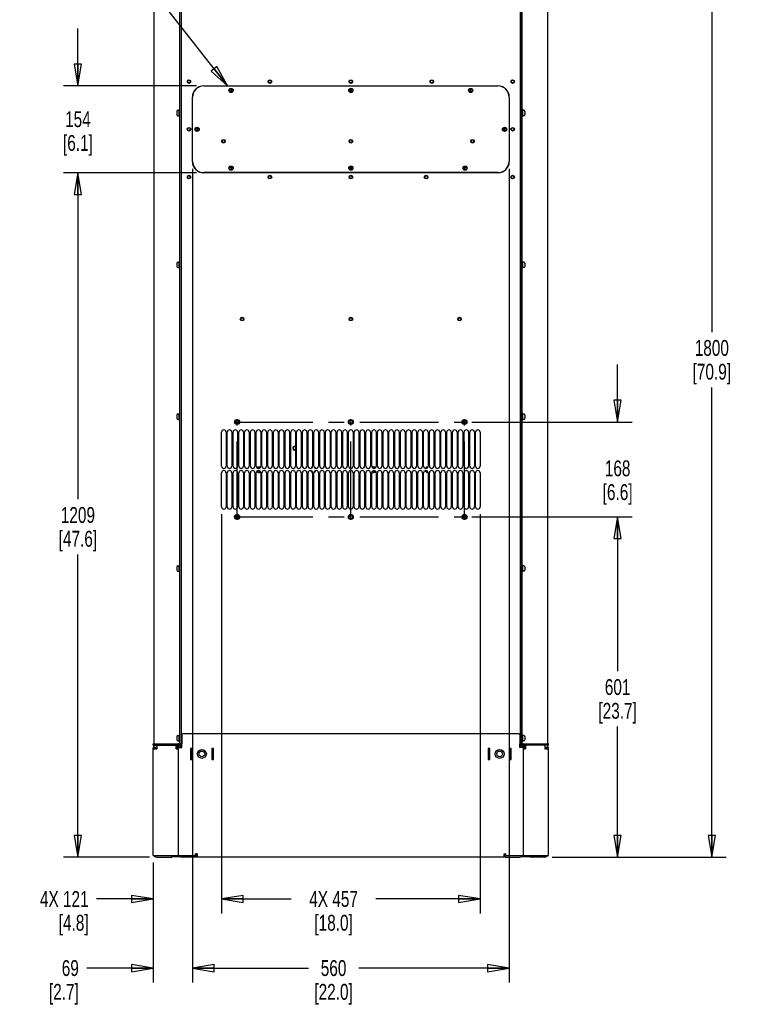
# Paper-space layout 'SUBMITTAL_E2H_2_1' of a CAD drawing. Header units: millimetres. Extents: x 0 to 841, y 0 to 594.
# Tile 54 of 67: x 447 to 608, y 265 to 482. Entities that reach past the tile are written whole.
import ezdxf

# ---------------------------------------------------------------- set-up
doc = ezdxf.new("R2010")
doc.units = ezdxf.units.MM
doc.header["$LTSCALE"] = 46.255
doc.linetypes.add('CENTER', pattern=[0.6, 0.375, -0.075, 0.075, -0.075])
doc.layers.get('0').update_dxf_attribs({"linetype": 'CONTINUOUS'})
for name, color, linetype in [('002___PRT_ALL_AXES', 7, 'CONTINUOUS'), ('CHAMFERS', 7, 'CONTINUOUS'), ('DATUM', 7, 'CONTINUOUS'), ('DEFAULT_1', 7, 'CENTER'), ('NOTES', 7, 'CONTINUOUS'), ('ROUNDS', 7, 'CONTINUOUS')]:
    doc.layers.add(name, color=color, linetype=linetype)
doc.styles.get("Standard").update_dxf_attribs({"font": 'txt', "width": 0.725})
doc.dimstyles.new('DIMSTYLE_1', dxfattribs={"dimtxt": 3.5, "dimasz": 4.8, "dimexe": 3.2, "dimexo": 1.6, "dimgap": 1.75, "dimtad": 0, "dimtih": 1, "dimtoh": 1, "dimdec": 1, "dimzin": 0, "dimdsep": 46, "dimtxsty": 'STANDARD', "dimblk": 'CLOSED', "dimblk1": 'CLOSED', "dimblk2": 'CLOSED', "dimcen": 0.09, "dimadec": 0, "dimazin": 0, "dimtp": 0.4, "dimtm": 0.4, "dimtfac": 1, "dimtdec": 1, "dimtofl": 0, "dimtmove": 0, "dimatfit": 3, "dimldrblk": 'CLOSED', "dimfxl": 1, "dimtolj": 1, "dimtzin": 0, "dimarcsym": 0})
doc.dimstyles.get("Standard").update_dxf_attribs({"dimtxt": 3.5, "dimasz": 4.8, "dimexe": 3.2, "dimexo": 1.6, "dimtad": 0, "dimtih": 1, "dimtoh": 1, "dimdec": 1, "dimzin": 0, "dimdsep": 46, "dimtxsty": 'STANDARD', "dimblk": 'CLOSED', "dimblk1": 'CLOSED', "dimblk2": 'CLOSED', "dimcen": 0.09, "dimadec": 0, "dimazin": 0, "dimtol": 1, "dimtp": 0.4, "dimtm": 0.4, "dimtfac": 1, "dimtdec": 1, "dimtofl": 0, "dimtmove": 0, "dimatfit": 3, "dimldrblk": 'CLOSED', "dimfxl": 1, "dimtolj": 1, "dimtzin": 0, "dimarcsym": 0})

# ---------------------------------------------------------------- blocks, each defined once
blk = doc.blocks.new('_CLOSED')
at = {"color": 0, "linetype": 'BYBLOCK'}
for p, q in [((0, 0), (-1, 0.167)), ((-1, 0.167), (-1, -0.167)), ((-1, -0.167), (0, 0)), ((-1, 0), (0, 0))]:
    blk.add_line(p, q, dxfattribs=at)
blk = doc.blocks.new('*D18')
at = {"color": 2, "linetype": 'CONTINUOUS'}
for p, q in [((465.29, 448.56), (457.01, 448.56)), ((460.21, 448.56), (460.21, 376.47)), ((486.39, 448.56), (465.29, 448.56)), ((460.21, 297.39), (460.21, 364.22)), ((465.29, 297.39), (457.01, 297.39)), ((475.99, 297.39), (465.29, 297.39))]:
    blk.add_line(p, q, dxfattribs=at)
at = {"color": 2, "linetype": 'CONTINUOUS', "xscale": 4.8, "yscale": 4.8, "zscale": 4.8}
for p, rotation in [((460.21, 448.56), 90), ((460.21, 297.39), 270)]:
    blk.add_blockref('_CLOSED', p, dxfattribs=dict(at, rotation=rotation))
at = {"color": 2, "linetype": 'CONTINUOUS', "insert": (460.21, 374.72), "char_height": 3.5, "width": 15.225, "attachment_point": 2, "line_spacing_factor": 0.9}
blk.add_mtext('1209\\P[47.6]', dxfattribs=at)
blk = doc.blocks.new('*D19')
at = {"color": 2, "linetype": 'CONTINUOUS'}
for p, q in [((460.21, 467.77), (460.21, 480.47)), ((464.02, 467.77), (457.01, 467.77)), ((486.39, 467.77), (464.02, 467.77)), ((464.02, 448.56), (457.01, 448.56)), ((460.21, 448.56), (460.21, 435.86)), ((486.39, 448.56), (464.02, 448.56))]:
    blk.add_line(p, q, dxfattribs=at)
at = {"color": 2, "linetype": 'CONTINUOUS', "xscale": 4.8, "yscale": 4.8, "zscale": 4.8}
for p, rotation in [((460.21, 467.77), 270), ((460.21, 448.56), 90)]:
    blk.add_blockref('_CLOSED', p, dxfattribs=dict(at, rotation=rotation))
at = {"color": 2, "linetype": 'CONTINUOUS', "insert": (460.21, 462.15), "char_height": 3.5, "width": 12.6875, "attachment_point": 2, "line_spacing_factor": 0.9}
blk.add_mtext('154\\P[6.1]', dxfattribs=at)
blk = doc.blocks.new('*D20')
at = {"color": 2, "linetype": 'CONTINUOUS'}
for p, q in [((547.19, 372.54), (582.59, 372.54)), ((579.39, 372.54), (579.39, 338.46)), ((579.39, 297.39), (579.39, 326.21)), ((564.94, 297.39), (582.59, 297.39))]:
    blk.add_line(p, q, dxfattribs=at)
at = {"color": 2, "linetype": 'CONTINUOUS', "xscale": 4.8, "yscale": 4.8, "zscale": 4.8}
for p, rotation in [((579.39, 372.54), 90), ((579.39, 297.39), 270)]:
    blk.add_blockref('_CLOSED', p, dxfattribs=dict(at, rotation=rotation))
at = {"color": 2, "linetype": 'CONTINUOUS', "insert": (579.39, 336.71), "char_height": 3.5, "width": 15.225, "attachment_point": 2, "line_spacing_factor": 0.9}
blk.add_mtext('601\\P[23.7]', dxfattribs=at)
blk = doc.blocks.new('*D21')
at = {"color": 2, "linetype": 'CONTINUOUS'}
for p, q in [((579.39, 393.5), (579.39, 406.2)), ((547.19, 393.5), (582.59, 393.5)), ((547.19, 372.54), (582.59, 372.54)), ((579.39, 372.54), (579.39, 359.84))]:
    blk.add_line(p, q, dxfattribs=at)
at = {"color": 2, "linetype": 'CONTINUOUS', "xscale": 4.8, "yscale": 4.8, "zscale": 4.8}
for p, rotation in [((579.39, 393.5), 270), ((579.39, 372.54), 90)]:
    blk.add_blockref('_CLOSED', p, dxfattribs=dict(at, rotation=rotation))
at = {"color": 2, "linetype": 'CONTINUOUS', "insert": (579.39, 385.02), "char_height": 3.5, "width": 12.6875, "attachment_point": 2, "line_spacing_factor": 0.9}
blk.add_mtext('168\\P[6.6]', dxfattribs=at)
blk = doc.blocks.new('*D22')
at = {"color": 2, "linetype": 'CONTINUOUS'}
for p, q in [((547.19, 522.35), (603.39, 522.35)), ((600.19, 522.35), (600.19, 413.37)), ((600.19, 297.39), (600.19, 401.12)), ((564.94, 297.39), (603.39, 297.39))]:
    blk.add_line(p, q, dxfattribs=at)
at = {"color": 2, "linetype": 'CONTINUOUS', "xscale": 4.8, "yscale": 4.8, "zscale": 4.8}
for p, rotation in [((600.19, 522.35), 90), ((600.19, 297.39), 270)]:
    blk.add_blockref('_CLOSED', p, dxfattribs=dict(at, rotation=rotation))
at = {"color": 2, "linetype": 'CONTINUOUS', "insert": (600.19, 411.62), "char_height": 3.5, "width": 15.225, "attachment_point": 2, "line_spacing_factor": 0.9}
blk.add_mtext('1800\\P[70.9]', dxfattribs=at)
blk = doc.blocks.new('*D25')
at = {"color": 2, "linetype": 'CONTINUOUS'}
for p, q in [((491.93, 373.17), (491.93, 286.39)), ((549.03, 373.17), (549.03, 286.39)), ((491.93, 288.14), (507.31, 288.14)), ((549.03, 288.14), (526.03, 288.14)), ((491.93, 286.39), (491.93, 284.94)), ((549.03, 286.39), (549.03, 284.94))]:
    blk.add_line(p, q, dxfattribs=at)
at = {"color": 2, "linetype": 'CONTINUOUS', "xscale": 4.8, "yscale": 4.8, "zscale": 4.8, "rotation": 180}
blk.add_blockref('_CLOSED', (491.93, 288.14), dxfattribs=at)
at = {"color": 2, "linetype": 'CONTINUOUS', "xscale": 4.8, "yscale": 4.8, "zscale": 4.8}
blk.add_blockref('_CLOSED', (549.03, 288.14), dxfattribs=at)
at = {"color": 2, "linetype": 'CONTINUOUS', "insert": (516.67, 289.89), "char_height": 3.5, "width": 15.225, "attachment_point": 2, "line_spacing_factor": 0.9}
blk.add_mtext('4X 457\\P[18.0]', dxfattribs=at)
blk = doc.blocks.new('*D26')
at = {"color": 2, "linetype": 'CONTINUOUS'}
for p, q in [((491.93, 373.17), (491.93, 286.39)), ((476.84, 296.17), (476.84, 286.39)), ((476.84, 288.14), (464.33, 288.14)), ((491.93, 288.14), (504.63, 288.14)), ((476.84, 286.39), (476.84, 284.94)), ((491.93, 286.39), (491.93, 284.94))]:
    blk.add_line(p, q, dxfattribs=at)
at = {"color": 2, "linetype": 'CONTINUOUS', "xscale": 4.8, "yscale": 4.8, "zscale": 4.8}
blk.add_blockref('_CLOSED', (476.84, 288.14), dxfattribs=at)
at = {"color": 2, "linetype": 'CONTINUOUS', "xscale": 4.8, "yscale": 4.8, "zscale": 4.8, "rotation": 180}
blk.add_blockref('_CLOSED', (491.93, 288.14), dxfattribs=at)
at = {"color": 2, "linetype": 'CONTINUOUS', "insert": (462.58, 289.89), "char_height": 3.5, "width": 15.225, "attachment_point": 3, "line_spacing_factor": 0.9}
blk.add_mtext('4X 121\\P[4.8]', dxfattribs=at)
blk = doc.blocks.new('*D27')
at = {"color": 2, "linetype": 'CONTINUOUS'}
for p, q in [((485.49, 449.46), (485.49, 271.13)), ((555.46, 449.46), (555.46, 271.13)), ((485.49, 272.88), (511.11, 272.88)), ((555.46, 272.88), (522.23, 272.88)), ((485.49, 271.13), (485.49, 269.68)), ((555.46, 271.13), (555.46, 269.68))]:
    blk.add_line(p, q, dxfattribs=at)
at = {"color": 2, "linetype": 'CONTINUOUS', "xscale": 4.8, "yscale": 4.8, "zscale": 4.8, "rotation": 180}
blk.add_blockref('_CLOSED', (485.49, 272.88), dxfattribs=at)
at = {"color": 2, "linetype": 'CONTINUOUS', "xscale": 4.8, "yscale": 4.8, "zscale": 4.8}
blk.add_blockref('_CLOSED', (555.46, 272.88), dxfattribs=at)
at = {"color": 2, "linetype": 'CONTINUOUS', "insert": (516.67, 274.63), "char_height": 3.5, "width": 15.225, "attachment_point": 2, "line_spacing_factor": 0.9}
blk.add_mtext('560\\P[22.0]', dxfattribs=at)
blk = doc.blocks.new('*D44')
at = {"color": 2, "linetype": 'CONTINUOUS'}
for p, q in [((485.49, 449.46), (485.49, 271.13)), ((476.84, 296.17), (476.84, 271.13)), ((476.84, 272.88), (462.17, 272.88)), ((485.49, 272.88), (498.19, 272.88)), ((476.84, 271.13), (476.84, 269.68)), ((485.49, 271.13), (485.49, 269.68))]:
    blk.add_line(p, q, dxfattribs=at)
at = {"color": 2, "linetype": 'CONTINUOUS', "xscale": 4.8, "yscale": 4.8, "zscale": 4.8}
blk.add_blockref('_CLOSED', (476.84, 272.88), dxfattribs=at)
at = {"color": 2, "linetype": 'CONTINUOUS', "xscale": 4.8, "yscale": 4.8, "zscale": 4.8, "rotation": 180}
blk.add_blockref('_CLOSED', (485.49, 272.88), dxfattribs=at)
at = {"color": 2, "linetype": 'CONTINUOUS', "insert": (460.42, 274.63), "char_height": 3.5, "width": 12.6875, "attachment_point": 3, "line_spacing_factor": 0.9}
blk.add_mtext('69\\P[2.7]', dxfattribs=at)

psp = doc.layouts.new('SUBMITTAL_E2H_2_1')

# ---------------------------------------------------------------- linework, layer by layer
at = {"color": 3, "linetype": 'CONTINUOUS'}
for p, q in [((483.03, 552.39), (483.03, 321.64)), ((557.93, 552.39), (557.93, 321.64)), ((487.99, 467.77), (552.96, 467.77)), ((485.49, 451.06), (485.49, 465.27)), ((555.46, 465.27), (555.46, 451.06)), ((552.96, 448.56), (487.99, 448.56)), ((491.93, 383.77), (491.93, 391.27)), ((492.93, 391.27), (492.93, 383.77)), ((493.2, 383.77), (493.2, 391.27)), ((494.2, 391.27), (494.2, 383.77)), ((494.48, 383.77), (494.48, 391.27)), ((495.48, 391.27), (495.48, 383.77)), ((495.75, 383.77), (495.75, 391.27)), ((496.75, 391.27), (496.75, 383.77)), ((497.03, 383.77), (497.03, 391.27)), ((498.03, 391.27), (498.03, 383.77)), ((498.3, 383.77), (498.3, 391.27)), ((499.3, 391.27), (499.3, 383.77)), ((499.58, 383.77), (499.58, 391.27)), ((500.58, 391.27), (500.58, 383.77)), ((500.85, 383.77), (500.85, 391.27)), ((501.85, 391.27), (501.85, 383.77)), ((502.13, 383.77), (502.13, 391.27)), ((503.13, 391.27), (503.13, 383.77)), ((503.4, 383.77), (503.4, 391.27)), ((504.4, 391.27), (504.4, 383.77)), ((504.68, 383.77), (504.68, 391.27)), ((505.68, 391.27), (505.68, 383.77)), ((505.95, 383.77), (505.95, 391.27)), ((506.95, 391.27), (506.95, 383.77)), ((507.23, 383.77), (507.23, 391.27)), ((508.23, 391.27), (508.23, 383.77)), ((508.5, 383.77), (508.5, 391.27)), ((509.5, 391.27), (509.5, 383.77)), ((509.78, 383.77), (509.78, 391.27)), ((510.78, 391.27), (510.78, 383.77)), ((511.05, 383.77), (511.05, 391.27)), ((512.05, 391.27), (512.05, 383.77)), ((512.33, 383.77), (512.33, 391.27)), ((513.33, 391.27), (513.33, 383.77)), ((513.6, 383.77), (513.6, 391.27)), ((514.6, 391.27), (514.6, 383.77)), ((514.88, 383.77), (514.88, 391.27)), ((515.88, 391.27), (515.88, 383.77)), ((516.15, 383.77), (516.15, 391.27)), ((517.15, 391.27), (517.15, 383.77)), ((517.43, 383.77), (517.43, 391.27)), ((518.43, 391.27), (518.43, 383.77)), ((518.7, 383.77), (518.7, 391.27)), ((519.7, 391.27), (519.7, 383.77)), ((519.98, 383.77), (519.98, 391.27)), ((520.98, 391.27), (520.98, 383.77)), ((521.25, 383.77), (521.25, 391.27)), ((522.25, 391.27), (522.25, 383.77)), ((522.53, 383.77), (522.53, 391.27)), ((523.53, 391.27), (523.53, 383.77)), ((523.8, 383.77), (523.8, 391.27)), ((524.8, 391.27), (524.8, 383.77)), ((525.08, 383.77), (525.08, 391.27)), ((526.08, 391.27), (526.08, 383.77)), ((526.35, 383.77), (526.35, 391.27)), ((527.35, 391.27), (527.35, 383.77)), ((527.63, 383.77), (527.63, 391.27)), ((528.63, 391.27), (528.63, 383.77)), ((528.9, 383.77), (528.9, 391.27)), ((529.9, 391.27), (529.9, 383.77)), ((530.18, 383.77), (530.18, 391.27)), ((531.18, 391.27), (531.18, 383.77)), ((531.45, 383.77), (531.45, 391.27)), ((532.45, 391.27), (532.45, 383.77)), ((532.73, 383.77), (532.73, 391.27)), ((533.73, 391.27), (533.73, 383.77)), ((534, 383.77), (534, 391.27)), ((535, 391.27), (535, 383.77)), ((535.28, 383.77), (535.28, 391.27)), ((536.28, 391.27), (536.28, 383.77)), ((536.55, 383.77), (536.55, 391.27)), ((537.55, 391.27), (537.55, 383.77)), ((537.83, 383.77), (537.83, 391.27)), ((538.83, 391.27), (538.83, 383.77)), ((539.1, 383.77), (539.1, 391.27)), ((540.1, 391.27), (540.1, 383.77)), ((540.38, 383.77), (540.38, 391.27)), ((541.38, 391.27), (541.38, 383.77)), ((541.65, 383.77), (541.65, 391.27)), ((542.65, 391.27), (542.65, 383.77)), ((542.93, 383.77), (542.93, 391.27)), ((543.93, 391.27), (543.93, 383.77)), ((544.2, 383.77), (544.2, 391.27)), ((545.2, 391.27), (545.2, 383.77)), ((545.48, 383.77), (545.48, 391.27)), ((546.48, 391.27), (546.48, 383.77)), ((546.75, 383.77), (546.75, 391.27)), ((547.75, 391.27), (547.75, 383.77)), ((548.03, 383.77), (548.03, 391.27)), ((549.03, 391.27), (549.03, 383.77)), ((491.93, 374.77), (491.93, 382.27)), ((492.93, 382.27), (492.93, 374.77)), ((493.2, 374.77), (493.2, 382.27)), ((494.2, 382.27), (494.2, 374.77)), ((494.48, 374.77), (494.48, 382.27)), ((495.48, 382.27), (495.48, 374.77)), ((495.75, 374.77), (495.75, 382.27)), ((496.75, 382.27), (496.75, 374.77)), ((497.03, 374.77), (497.03, 382.27)), ((498.03, 382.27), (498.03, 374.77)), ((498.3, 374.77), (498.3, 382.27)), ((499.3, 382.27), (499.3, 374.77)), ((499.58, 374.77), (499.58, 382.27)), ((500.58, 382.27), (500.58, 374.77)), ((500.85, 374.77), (500.85, 382.27)), ((501.85, 382.27), (501.85, 374.77)), ((502.13, 374.77), (502.13, 382.27)), ((503.13, 382.27), (503.13, 374.77)), ((503.4, 374.77), (503.4, 382.27)), ((504.4, 382.27), (504.4, 374.77)), ((504.68, 374.77), (504.68, 382.27)), ((505.68, 382.27), (505.68, 374.77)), ((505.95, 374.77), (505.95, 382.27)), ((506.95, 382.27), (506.95, 374.77)), ((507.23, 374.77), (507.23, 382.27)), ((508.23, 382.27), (508.23, 374.77)), ((508.5, 374.77), (508.5, 382.27)), ((509.5, 382.27), (509.5, 374.77)), ((509.78, 374.77), (509.78, 382.27)), ((510.78, 382.27), (510.78, 374.77)), ((511.05, 374.77), (511.05, 382.27)), ((512.05, 382.27), (512.05, 374.77)), ((512.33, 374.77), (512.33, 382.27)), ((513.33, 382.27), (513.33, 374.77)), ((513.6, 374.77), (513.6, 382.27)), ((514.6, 382.27), (514.6, 374.77)), ((514.88, 374.77), (514.88, 382.27)), ((515.88, 382.27), (515.88, 374.77)), ((516.15, 374.77), (516.15, 382.27)), ((517.15, 382.27), (517.15, 374.77)), ((517.43, 374.77), (517.43, 382.27)), ((518.43, 382.27), (518.43, 374.77)), ((518.7, 374.77), (518.7, 382.27)), ((519.7, 382.27), (519.7, 374.77)), ((519.98, 374.77), (519.98, 382.27)), ((520.98, 382.27), (520.98, 374.77)), ((521.25, 374.77), (521.25, 382.27)), ((522.25, 382.27), (522.25, 374.77)), ((522.53, 374.77), (522.53, 382.27)), ((523.53, 382.27), (523.53, 374.77)), ((523.8, 374.77), (523.8, 382.27)), ((524.8, 382.27), (524.8, 374.77)), ((525.08, 374.77), (525.08, 382.27)), ((526.08, 382.27), (526.08, 374.77)), ((526.35, 374.77), (526.35, 382.27)), ((527.35, 382.27), (527.35, 374.77)), ((527.63, 374.77), (527.63, 382.27)), ((528.63, 382.27), (528.63, 374.77)), ((528.9, 374.77), (528.9, 382.27)), ((529.9, 382.27), (529.9, 374.77)), ((530.18, 374.77), (530.18, 382.27)), ((531.18, 382.27), (531.18, 374.77)), ((531.45, 374.77), (531.45, 382.27)), ((532.45, 382.27), (532.45, 374.77)), ((532.73, 374.77), (532.73, 382.27)), ((533.73, 382.27), (533.73, 374.77)), ((534, 374.77), (534, 382.27)), ((535, 382.27), (535, 374.77)), ((535.28, 374.77), (535.28, 382.27)), ((536.28, 382.27), (536.28, 374.77)), ((536.55, 374.77), (536.55, 382.27)), ((537.55, 382.27), (537.55, 374.77)), ((537.83, 374.77), (537.83, 382.27)), ((538.83, 382.27), (538.83, 374.77)), ((539.1, 374.77), (539.1, 382.27)), ((540.1, 382.27), (540.1, 374.77)), ((540.38, 374.77), (540.38, 382.27)), ((541.38, 382.27), (541.38, 374.77)), ((541.65, 374.77), (541.65, 382.27)), ((542.65, 382.27), (542.65, 374.77)), ((542.93, 374.77), (542.93, 382.27)), ((543.93, 382.27), (543.93, 374.77)), ((544.2, 374.77), (544.2, 382.27)), ((545.2, 382.27), (545.2, 374.77)), ((545.48, 374.77), (545.48, 382.27)), ((546.48, 382.27), (546.48, 374.77)), ((546.75, 374.77), (546.75, 382.27)), ((547.75, 382.27), (547.75, 374.77)), ((548.03, 374.77), (548.03, 382.27)), ((549.03, 382.27), (549.03, 374.77)), ((477.61, 322.09), (477.61, 321.34)), ((481.89, 321.34), (481.89, 322.09)), ((482.39, 297.77), (482.39, 322.08)), ((483.14, 321.64), (483.14, 322.39)), ((557.79, 321.64), (557.79, 322.39)), ((558.54, 322.08), (558.54, 297.77)), ((559.04, 322.09), (559.04, 321.34)), ((563.33, 322.09), (563.33, 321.34)), ((476.84, 297.77), (476.84, 321.47)), ((476.84, 321.34), (477.61, 321.34)), ((477.27, 321.47), (477.27, 321.59)), ((482.39, 321.47), (481.89, 321.47)), ((481.89, 321.34), (482.39, 321.34)), ((482.39, 321.64), (483.14, 321.64)), ((485.41, 321.37), (485.06, 321.37)), ((485.06, 321.37), (485.06, 318.93)), ((485.13, 321.36), (485.13, 318.93)), ((485.41, 318.93), (485.41, 321.37)), ((490.13, 321.37), (489.78, 321.37)), ((489.78, 321.37), (489.78, 318.93)), ((490.07, 318.93), (490.07, 321.36)), ((490.13, 318.93), (490.13, 321.37)), ((551.16, 321.37), (550.81, 321.37)), ((550.81, 321.37), (550.81, 318.93)), ((550.88, 321.36), (550.88, 318.93)), ((551.16, 318.93), (551.16, 321.37)), ((555.88, 321.37), (555.53, 321.37)), ((555.53, 321.37), (555.53, 318.93)), ((555.82, 318.93), (555.82, 321.36)), ((555.88, 318.93), (555.88, 321.37)), ((558.54, 321.64), (557.79, 321.64)), ((559.04, 321.47), (558.54, 321.47)), ((558.54, 321.34), (559.04, 321.34)), ((563.33, 321.34), (564.09, 321.34)), ((563.67, 321.59), (563.67, 321.47)), ((564.09, 297.77), (564.09, 321.47)), ((485.06, 318.93), (485.41, 318.93)), ((489.78, 318.93), (490.13, 318.93)), ((550.81, 318.93), (551.16, 318.93)), ((555.53, 318.93), (555.88, 318.93)), ((486.58, 298.14), (486.21, 298.14)), ((486.21, 297.77), (486.21, 298.14)), ((486.58, 298.01), (486.21, 298.01)), ((486.58, 298.14), (486.58, 297.39)), ((554.36, 298.14), (554.73, 298.14)), ((554.36, 297.39), (554.36, 298.14)), ((554.73, 298.01), (554.36, 298.01)), ((554.73, 297.77), (554.73, 298.14)), ((476.84, 297.77), (486.21, 297.77)), ((554.36, 297.39), (486.58, 297.39)), ((554.73, 297.77), (564.09, 297.77))]:
    psp.add_line(p, q, dxfattribs=at)
at = {"color": 7, "linetype": 'CONTINUOUS'}
for p, q in [((476.97, 547.39), (476.97, 322.39)), ((482.64, 547.39), (482.64, 322.39)), ((483.02, 547.39), (483.02, 322.39)), ((557.93, 322.39), (557.93, 547.39)), ((558.31, 322.39), (558.31, 547.39)), ((563.98, 322.39), (563.98, 547.39)), ((493.92, 466.92), (493.81, 466.74)), ((493.81, 466.74), (493.92, 466.55)), ((494.13, 466.92), (493.92, 466.92)), ((493.92, 466.55), (494.13, 466.55)), ((494.24, 466.74), (494.13, 466.92)), ((494.13, 466.55), (494.24, 466.74)), ((520.37, 466.92), (520.26, 466.74)), ((520.26, 466.74), (520.37, 466.55)), ((520.58, 466.92), (520.37, 466.92)), ((520.37, 466.55), (520.58, 466.55)), ((520.69, 466.74), (520.58, 466.92)), ((520.58, 466.55), (520.69, 466.74)), ((546.82, 466.92), (546.71, 466.74)), ((546.71, 466.74), (546.82, 466.55)), ((547.03, 466.92), (546.82, 466.92)), ((546.82, 466.55), (547.03, 466.55)), ((547.14, 466.74), (547.03, 466.92)), ((547.03, 466.55), (547.14, 466.74)), ((486.42, 458.35), (486.31, 458.16)), ((486.31, 458.16), (486.42, 457.97)), ((486.63, 458.35), (486.42, 458.35)), ((486.42, 457.97), (486.63, 457.97)), ((486.74, 458.16), (486.63, 458.35)), ((486.63, 457.97), (486.74, 458.16)), ((554.32, 458.35), (554.21, 458.16)), ((554.21, 458.16), (554.32, 457.97)), ((554.53, 458.35), (554.32, 458.35)), ((554.32, 457.97), (554.53, 457.97)), ((554.64, 458.16), (554.53, 458.35)), ((554.53, 457.97), (554.64, 458.16)), ((493.92, 449.77), (493.81, 449.59)), ((493.81, 449.59), (493.92, 449.4)), ((494.13, 449.77), (493.92, 449.77)), ((493.92, 449.4), (494.13, 449.4)), ((494.24, 449.59), (494.13, 449.77)), ((494.13, 449.4), (494.24, 449.59)), ((520.37, 449.77), (520.26, 449.59)), ((520.26, 449.59), (520.37, 449.4)), ((520.58, 449.77), (520.37, 449.77)), ((520.37, 449.4), (520.58, 449.4)), ((520.69, 449.59), (520.58, 449.77)), ((520.58, 449.4), (520.69, 449.59)), ((545.57, 449.77), (545.46, 449.59)), ((545.46, 449.59), (545.57, 449.4)), ((545.78, 449.77), (545.57, 449.77)), ((545.57, 449.4), (545.78, 449.4)), ((545.89, 449.59), (545.78, 449.77)), ((545.78, 449.4), (545.89, 449.59)), ((476.97, 321.84), (476.97, 322.03)), ((482.39, 322.08), (482.77, 322.08)), ((482.77, 321.64), (482.77, 322.08)), ((558.54, 322.08), (558.17, 322.08)), ((558.17, 322.08), (558.17, 321.64)), ((563.98, 321.84), (563.98, 322.03)), ((477.16, 321.65), (477.61, 321.65)), ((477.59, 321.47), (477.22, 321.47)), ((477.22, 321.47), (477.22, 321.34)), ((485.34, 321.35), (485.39, 321.35)), ((489.84, 321.35), (489.8, 321.35)), ((551.09, 321.35), (551.14, 321.35)), ((555.59, 321.35), (555.55, 321.35)), ((563.33, 321.65), (563.79, 321.65)), ((563.34, 321.47), (563.71, 321.47)), ((563.72, 321.47), (563.72, 321.34)), ((485.34, 319.04), (485.39, 319.04)), ((489.84, 319.04), (489.8, 319.04)), ((551.09, 319.04), (551.14, 319.04)), ((555.59, 319.04), (555.55, 319.04)), ((486.58, 297.77), (486.39, 297.77)), ((554.54, 297.77), (554.36, 297.77))]:
    psp.add_line(p, q, dxfattribs=at)
at = {"color": 3, "linetype": 'CONTINUOUS'}
for centre, radius in [((484.74, 468.71), 0.312), ((502.61, 468.71), 0.312), ((520.48, 468.71), 0.312), ((538.34, 468.71), 0.312), ((556.21, 468.71), 0.312), ((484.74, 458.16), 0.312), ((556.21, 458.16), 0.312), ((492.35, 455.54), 0.312), ((520.48, 455.54), 0.312), ((547.35, 455.54), 0.312), ((484.74, 447.62), 0.312), ((502.61, 447.62), 0.312), ((520.48, 447.62), 0.312), ((537.09, 447.62), 0.312), ((556.21, 447.62), 0.312), ((496.48, 416.23), 0.312), ((520.48, 416.23), 0.312), ((544.48, 416.23), 0.312), ((495.36, 393.5), 0.547), ((520.48, 393.5), 0.547), ((545.59, 393.5), 0.547), ((495.36, 372.54), 0.547), ((520.48, 372.54), 0.547), ((545.59, 372.54), 0.547), ((487.59, 320.19), 0.625), ((553.34, 320.19), 0.625)]:
    psp.add_circle(centre, radius, dxfattribs=at)
at = {"color": 7, "linetype": 'CONTINUOUS'}
for centre in [(494.03, 466.74), (520.48, 466.74), (546.93, 466.74), (486.53, 458.16), (554.43, 458.16), (494.03, 449.59), (520.48, 449.59), (545.68, 449.59)]:
    psp.add_circle(centre, 0.438, dxfattribs=at)
at = {"color": 3, "linetype": 'CONTINUOUS'}
for centre, radius, start, end in [((487.99, 465.27), 2.5, 90, 180), ((552.96, 465.27), 2.5, 0, 90), ((487.99, 451.06), 2.5, 180, 270), ((552.96, 451.06), 2.5, 270, 360), ((492.43, 391.27), 0.5, 0, 180), ((493.7, 391.27), 0.5, 0, 180), ((494.98, 391.27), 0.5, 0, 180), ((496.25, 391.27), 0.5, 0, 180), ((497.53, 391.27), 0.5, 0, 180), ((498.8, 391.27), 0.5, 0, 180), ((500.08, 391.27), 0.5, 0, 180), ((501.35, 391.27), 0.5, 0, 180), ((502.63, 391.27), 0.5, 0, 180), ((503.9, 391.27), 0.5, 0, 180), ((505.18, 391.27), 0.5, 0, 180), ((506.45, 391.27), 0.5, 0, 180), ((507.73, 391.27), 0.5, 0, 180), ((509, 391.27), 0.5, 0, 180), ((510.28, 391.27), 0.5, 0, 180), ((511.55, 391.27), 0.5, 0, 180), ((512.83, 391.27), 0.5, 0, 180), ((514.1, 391.27), 0.5, 0, 180), ((515.38, 391.27), 0.5, 0, 180), ((516.65, 391.27), 0.5, 0, 180), ((517.93, 391.27), 0.5, 0, 180), ((519.2, 391.27), 0.5, 0, 180), ((520.48, 391.27), 0.5, 0, 180), ((521.75, 391.27), 0.5, 0, 180), ((523.03, 391.27), 0.5, 0, 180), ((524.3, 391.27), 0.5, 0, 180), ((525.58, 391.27), 0.5, 0, 180), ((526.85, 391.27), 0.5, 0, 180), ((528.13, 391.27), 0.5, 0, 180), ((529.4, 391.27), 0.5, 0, 180), ((530.68, 391.27), 0.5, 0, 180), ((531.95, 391.27), 0.5, 0, 180), ((533.23, 391.27), 0.5, 0, 180), ((534.5, 391.27), 0.5, 0, 180), ((535.78, 391.27), 0.5, 0, 180), ((537.05, 391.27), 0.5, 0, 180), ((538.33, 391.27), 0.5, 0, 180), ((539.6, 391.27), 0.5, 0, 180), ((540.88, 391.27), 0.5, 0, 180), ((542.15, 391.27), 0.5, 0, 180), ((543.43, 391.27), 0.5, 0, 180), ((544.7, 391.27), 0.5, 0, 180), ((545.98, 391.27), 0.5, 0, 180), ((547.25, 391.27), 0.5, 0, 180), ((548.53, 391.27), 0.5, 0, 180), ((508.05, 387.71), 0.312, 55.8655, 304.1345), ((492.43, 383.77), 0.5, 180, 360), ((493.7, 383.77), 0.5, 180, 360), ((494.98, 383.77), 0.5, 180, 360), ((496.25, 383.77), 0.5, 180, 360), ((497.53, 383.77), 0.5, 180, 360), ((498.8, 383.77), 0.5, 180, 360), ((500.08, 383.77), 0.5, 180, 360), ((500.21, 382.97), 0.5, 63.5724, 136.0367), ((501.35, 383.77), 0.5, 180, 360), ((502.63, 383.77), 0.5, 180, 360), ((503.9, 383.77), 0.5, 180, 360), ((505.18, 383.77), 0.5, 180, 360), ((506.45, 383.77), 0.5, 180, 360), ((507.73, 383.77), 0.5, 180, 360), ((509, 383.77), 0.5, 180, 360), ((510.28, 383.77), 0.5, 180, 360), ((511.55, 383.77), 0.5, 180, 360), ((512.83, 383.77), 0.5, 180, 360), ((514.1, 383.77), 0.5, 180, 360), ((515.38, 383.77), 0.5, 180, 360), ((516.65, 383.77), 0.5, 180, 360), ((517.93, 383.77), 0.5, 180, 360), ((519.2, 383.77), 0.5, 180, 360), ((520.48, 383.77), 0.5, 180, 360), ((521.75, 383.77), 0.5, 180, 360), ((523.03, 383.77), 0.5, 180, 360), ((524.3, 383.77), 0.5, 180, 360), ((525.58, 383.77), 0.5, 180, 360), ((525.46, 382.97), 0.5, 45.3896, 118.5053), ((526.85, 383.77), 0.5, 180, 360), ((528.13, 383.77), 0.5, 180, 360), ((529.4, 383.77), 0.5, 180, 360), ((530.68, 383.77), 0.5, 180, 360), ((531.95, 383.77), 0.5, 180, 360), ((533.23, 383.77), 0.5, 180, 360), ((534.5, 383.77), 0.5, 180, 360), ((535.78, 383.77), 0.5, 180, 360), ((537.05, 383.77), 0.5, 180, 360), ((537.46, 382.97), 0.5, 91.0353, 143.7609), ((538.33, 383.77), 0.5, 180, 360), ((539.6, 383.77), 0.5, 180, 360), ((540.88, 383.77), 0.5, 180, 360), ((542.15, 383.77), 0.5, 180, 360), ((543.43, 383.77), 0.5, 180, 360), ((544.7, 383.77), 0.5, 180, 360), ((545.98, 383.77), 0.5, 180, 360), ((547.25, 383.77), 0.5, 180, 360), ((548.53, 383.77), 0.5, 180, 360), ((492.43, 382.27), 0.5, 0, 180), ((493.7, 382.27), 0.5, 0, 180), ((494.98, 382.27), 0.5, 0, 180), ((496.25, 382.27), 0.5, 0, 180), ((497.53, 382.27), 0.5, 0, 180), ((498.8, 382.27), 0.5, 0, 180), ((500.08, 382.27), 0.5, 0, 180), ((500.21, 382.97), 0.5, 215.0086, 302.9289), ((501.35, 382.27), 0.5, 0, 180), ((502.63, 382.27), 0.5, 0, 180), ((503.9, 382.27), 0.5, 0, 180), ((505.18, 382.27), 0.5, 0, 180), ((506.45, 382.27), 0.5, 0, 180), ((507.73, 382.27), 0.5, 0, 180), ((509, 382.27), 0.5, 0, 180), ((510.28, 382.27), 0.5, 0, 180), ((511.55, 382.27), 0.5, 0, 180), ((512.21, 382.97), 0.5, 212.7141, 240.9097), ((512.83, 382.27), 0.5, 0, 180), ((512.21, 382.97), 0.5, 290.2086, 331.4699), ((514.1, 382.27), 0.5, 0, 180), ((515.38, 382.27), 0.5, 0, 180), ((516.65, 382.27), 0.5, 0, 180), ((517.93, 382.27), 0.5, 0, 180), ((519.2, 382.27), 0.5, 0, 180), ((520.48, 382.27), 0.5, 0, 180), ((521.75, 382.27), 0.5, 0, 180), ((523.03, 382.27), 0.5, 0, 180), ((524.3, 382.27), 0.5, 0, 180), ((525.58, 382.27), 0.5, 0, 180), ((525.46, 382.97), 0.5, 234.7267, 323.3043), ((526.85, 382.27), 0.5, 0, 180), ((528.13, 382.27), 0.5, 0, 180), ((529.4, 382.27), 0.5, 0, 180), ((530.68, 382.27), 0.5, 0, 180), ((531.95, 382.27), 0.5, 0, 180), ((533.23, 382.27), 0.5, 0, 180), ((534.5, 382.27), 0.5, 0, 180), ((535.78, 382.27), 0.5, 0, 180), ((537.05, 382.27), 0.5, 0, 180), ((537.46, 382.97), 0.5, 204.6505, 274.7139), ((538.33, 382.27), 0.5, 0, 180), ((539.6, 382.27), 0.5, 0, 180), ((540.88, 382.27), 0.5, 0, 180), ((542.15, 382.27), 0.5, 0, 180), ((543.43, 382.27), 0.5, 0, 180), ((544.7, 382.27), 0.5, 0, 180), ((545.98, 382.27), 0.5, 0, 180), ((547.25, 382.27), 0.5, 0, 180), ((548.53, 382.27), 0.5, 0, 180), ((492.43, 374.77), 0.5, 180, 360), ((493.7, 374.77), 0.5, 180, 360), ((494.98, 374.77), 0.5, 180, 360), ((496.25, 374.77), 0.5, 180, 360), ((497.53, 374.77), 0.5, 180, 360), ((498.8, 374.77), 0.5, 180, 360), ((500.08, 374.77), 0.5, 180, 360), ((501.35, 374.77), 0.5, 180, 360), ((502.63, 374.77), 0.5, 180, 360), ((503.9, 374.77), 0.5, 180, 360), ((505.18, 374.77), 0.5, 180, 360), ((506.45, 374.77), 0.5, 180, 360), ((507.73, 374.77), 0.5, 180, 360), ((509, 374.77), 0.5, 180, 360), ((510.28, 374.77), 0.5, 180, 360), ((511.55, 374.77), 0.5, 180, 360), ((512.83, 374.77), 0.5, 180, 360), ((514.1, 374.77), 0.5, 180, 360), ((515.38, 374.77), 0.5, 180, 360), ((516.65, 374.77), 0.5, 180, 360), ((517.93, 374.77), 0.5, 180, 360), ((519.2, 374.77), 0.5, 180, 360), ((520.48, 374.77), 0.5, 180, 360), ((521.75, 374.77), 0.5, 180, 360), ((523.03, 374.77), 0.5, 180, 360), ((524.3, 374.77), 0.5, 180, 360), ((525.58, 374.77), 0.5, 180, 360), ((526.85, 374.77), 0.5, 180, 360), ((528.13, 374.77), 0.5, 180, 360), ((529.4, 374.77), 0.5, 180, 360), ((530.68, 374.77), 0.5, 180, 360), ((531.95, 374.77), 0.5, 180, 360), ((533.23, 374.77), 0.5, 180, 360), ((534.5, 374.77), 0.5, 180, 360), ((535.78, 374.77), 0.5, 180, 360), ((537.05, 374.77), 0.5, 180, 360), ((538.33, 374.77), 0.5, 180, 360), ((539.6, 374.77), 0.5, 180, 360), ((540.88, 374.77), 0.5, 180, 360), ((542.15, 374.77), 0.5, 180, 360), ((543.43, 374.77), 0.5, 180, 360), ((544.7, 374.77), 0.5, 180, 360), ((545.98, 374.77), 0.5, 180, 360), ((547.25, 374.77), 0.5, 180, 360), ((548.53, 374.77), 0.5, 180, 360), ((477.47, 321.47), 0.625, 143.55, 180), ((563.47, 321.47), 0.625, 0, 36), ((477.59, 298.14), 0.75, 210.3611, 270), ((483.14, 298.14), 0.75, 210.3548, 270), ((557.79, 298.14), 0.75, 270, 329.6452), ((563.34, 298.14), 0.75, 270, 329.6389)]:
    psp.add_arc(centre, radius, start, end, dxfattribs=at)
at = {"color": 7, "linetype": 'CONTINUOUS'}
for centre, radius, start, end in [((477.16, 321.84), 0.188, 180, 270), ((477.47, 321.47), 0.25, 133.3867, 180), ((563.47, 321.47), 0.25, 0, 44.5627), ((563.79, 321.84), 0.188, 270, 360)]:
    psp.add_arc(centre, radius, start, end, dxfattribs=at)
at = {"layer": '002___PRT_ALL_AXES', "color": 7, "linetype": 'CONTINUOUS'}
for p, q in [((485.26, 321.36), (485.26, 321.35)), ((555.68, 321.36), (555.68, 321.35))]:
    psp.add_line(p, q, dxfattribs=at)
for centre, radius in [((484.74, 468.71), 0.406), ((502.61, 468.71), 0.406), ((520.48, 468.71), 0.406), ((538.34, 468.71), 0.406), ((556.21, 468.71), 0.406), ((484.74, 458.16), 0.406), ((556.21, 458.16), 0.406), ((492.35, 455.54), 0.406), ((520.48, 455.54), 0.406), ((547.35, 455.54), 0.406), ((484.74, 447.62), 0.406), ((502.61, 447.62), 0.406), ((520.48, 447.62), 0.406), ((537.09, 447.62), 0.406), ((556.21, 447.62), 0.406), ((496.48, 416.23), 0.406), ((520.48, 416.23), 0.406), ((544.48, 416.23), 0.406), ((495.36, 393.5), 0.545), ((495.36, 393.5), 0.375), ((520.48, 393.5), 0.545), ((520.48, 393.5), 0.375), ((545.59, 393.5), 0.545), ((545.59, 393.5), 0.375), ((495.36, 372.54), 0.545), ((495.36, 372.54), 0.375), ((520.48, 372.54), 0.545), ((520.48, 372.54), 0.375), ((545.59, 372.54), 0.545), ((545.59, 372.54), 0.375), ((487.59, 320.19), 0.981), ((553.34, 320.19), 0.981)]:
    psp.add_circle(centre, radius, dxfattribs=at)
for centre, radius, start, end in [((508.05, 387.71), 0.406, 64.4382, 295.5618), ((500.21, 382.97), 0.6, 61.6685, 138.0054), ((512.21, 382.97), 0.6, 111.9411, 147.7443), ((512.21, 382.97), 0.6, 30.5052, 74.1382), ((525.46, 382.97), 0.6, 43.4624, 120.3506), ((537.46, 382.97), 0.6, 85.5866, 149.3486), ((500.21, 382.97), 0.6, 215.6836, 302.3039), ((512.21, 382.97), 0.6, 201.3582, 252.3831), ((512.21, 382.97), 0.6, 282.322, 339.4981), ((519.91, 382.94), 0.406, 294.5364, 325.1669), ((525.46, 382.97), 0.6, 235.5188, 322.6769), ((537.46, 382.97), 0.6, 202.3052, 277.1154)]:
    psp.add_arc(centre, radius, start, end, dxfattribs=at)
at = {"layer": 'CHAMFERS', "color": 3, "linetype": 'CONTINUOUS'}
for centre in [(494.03, 466.74), (520.48, 466.74), (546.93, 466.74), (486.53, 458.16), (554.43, 458.16), (494.03, 449.59), (520.48, 449.59), (545.68, 449.59)]:
    psp.add_circle(centre, 0.469, dxfattribs=at)
at = {"layer": 'DATUM', "color": 7, "linetype": 'CONTINUOUS'}
for p, q in [((482.26, 462.36), (482.49, 462.36)), ((482.26, 461.17), (482.49, 461.17)), ((482.49, 462.46), (482.49, 461.08)), ((482.49, 462.46), (482.64, 462.46)), ((558.46, 462.46), (558.31, 462.46)), ((558.46, 461.08), (558.46, 462.46)), ((558.69, 462.36), (558.46, 462.36)), ((558.69, 461.17), (558.46, 461.17)), ((482.49, 461.08), (482.64, 461.08)), ((558.46, 461.08), (558.31, 461.08)), ((482.26, 428.82), (482.49, 428.82)), ((482.49, 428.92), (482.49, 427.54)), ((482.49, 428.92), (482.64, 428.92)), ((558.46, 428.92), (558.31, 428.92)), ((558.46, 427.54), (558.46, 428.92)), ((558.69, 428.82), (558.46, 428.82)), ((482.26, 427.64), (482.49, 427.64)), ((482.49, 427.54), (482.64, 427.54)), ((558.46, 427.54), (558.31, 427.54)), ((558.69, 427.64), (558.46, 427.64)), ((482.26, 395.27), (482.49, 395.27)), ((482.26, 394.09), (482.49, 394.09)), ((482.49, 395.37), (482.49, 393.99)), ((482.49, 395.37), (482.64, 395.37)), ((482.49, 393.99), (482.64, 393.99)), ((558.46, 395.37), (558.31, 395.37)), ((558.46, 393.99), (558.31, 393.99)), ((558.46, 393.99), (558.46, 395.37)), ((558.69, 395.27), (558.46, 395.27)), ((558.69, 394.09), (558.46, 394.09)), ((482.26, 361.74), (482.49, 361.74)), ((482.49, 361.83), (482.49, 360.46)), ((482.49, 361.83), (482.64, 361.83)), ((558.46, 361.83), (558.31, 361.83)), ((558.46, 360.46), (558.46, 361.83)), ((558.69, 361.74), (558.46, 361.74)), ((482.26, 360.55), (482.49, 360.55)), ((482.49, 360.46), (482.64, 360.46)), ((558.46, 360.46), (558.31, 360.46)), ((558.69, 360.55), (558.46, 360.55)), ((482.26, 324.24), (482.49, 324.24)), ((482.49, 324.33), (482.64, 324.33)), ((482.49, 324.33), (482.49, 322.96)), ((558.46, 324.33), (558.31, 324.33)), ((558.46, 322.96), (558.46, 324.33)), ((558.69, 324.24), (558.46, 324.24)), ((482.26, 323.05), (482.49, 323.05)), ((482.49, 322.96), (482.64, 322.96)), ((558.46, 322.96), (558.31, 322.96)), ((558.69, 323.05), (558.46, 323.05))]:
    psp.add_line(p, q, dxfattribs=at)
at = {"layer": 'DEFAULT_1', "color": 7, "linetype": 'CENTER'}
for p, q in [((495.36, 371.89), (495.36, 394.15)), ((520.48, 371.89), (520.48, 394.15)), ((545.59, 371.89), (545.59, 394.15)), ((494.72, 393.5), (546.24, 393.5)), ((494.72, 372.54), (546.24, 372.54))]:
    psp.add_line(p, q, dxfattribs=at)
at = {"layer": 'NOTES', "color": 7, "linetype": 'CONTINUOUS'}
for p, q in [((482.03, 462.13), (482.03, 461.41)), ((558.92, 462.13), (558.92, 461.41)), ((482.03, 428.59), (482.03, 427.87)), ((558.92, 428.59), (558.92, 427.87)), ((482.03, 395.04), (482.03, 394.32)), ((558.92, 395.04), (558.92, 394.32)), ((482.03, 361.51), (482.03, 360.78)), ((558.92, 361.51), (558.92, 360.78)), ((482.03, 324.01), (482.03, 323.28)), ((558.92, 324.01), (558.92, 323.28))]:
    psp.add_line(p, q, dxfattribs=at)
for centre, start, end in [((482.26, 462.13), 90, 180), ((482.26, 461.41), 180, 270), ((558.69, 462.13), 0, 90), ((558.69, 461.41), 270, 360), ((482.26, 428.59), 90, 180), ((558.69, 428.59), 0, 90), ((482.26, 427.87), 180, 270), ((558.69, 427.87), 270, 360), ((482.26, 395.04), 90, 180), ((482.26, 394.32), 180, 270), ((558.69, 395.04), 0, 90), ((558.69, 394.32), 270, 360), ((482.26, 361.51), 90, 180), ((558.69, 361.51), 0, 90), ((482.26, 360.78), 180, 270), ((558.69, 360.78), 270, 360), ((482.26, 324.01), 90, 180), ((558.69, 324.01), 0, 90), ((482.26, 323.28), 180, 270), ((558.69, 323.28), 270, 360)]:
    psp.add_arc(centre, 0.231, start, end, dxfattribs=at)
at = {"layer": 'ROUNDS', "color": 3, "linetype": 'CONTINUOUS'}
for p, q in [((488.03, 467.74), (552.93, 467.74)), ((485.53, 451.09), (485.53, 465.24)), ((555.43, 465.24), (555.43, 451.09)), ((552.93, 448.59), (488.03, 448.59)), ((483.14, 324.37), (483.14, 322.39)), ((557.54, 324.62), (483.39, 324.62)), ((557.79, 324.37), (557.79, 322.39)), ((476.85, 322.38), (476.87, 322.38)), ((477.19, 322.38), (482.42, 322.38)), ((482.59, 322.38), (483.03, 322.38)), ((557.93, 322.38), (558.02, 322.38)), ((558.33, 322.38), (558.35, 322.38)), ((558.55, 322.38), (563.73, 322.38)), ((482.39, 321.81), (481.89, 321.81)), ((481.91, 321.84), (482.39, 321.84)), ((482.77, 321.84), (483.03, 321.84)), ((483.03, 321.81), (482.77, 321.81)), ((485.16, 319.04), (485.16, 321.35)), ((490.03, 321.35), (490.03, 319.04)), ((550.91, 319.04), (550.91, 321.35)), ((555.78, 321.35), (555.78, 319.04)), ((557.93, 321.84), (558.17, 321.84)), ((558.17, 321.81), (557.93, 321.81)), ((558.54, 321.84), (559.04, 321.84)), ((559.04, 321.81), (558.54, 321.81)), ((477.59, 297.39), (480.97, 297.39)), ((482.55, 297.69), (480.97, 297.69)), ((486.39, 297.39), (483.14, 297.39)), ((486.58, 297.69), (486.39, 297.69)), ((554.54, 297.69), (554.36, 297.69)), ((554.54, 297.39), (557.79, 297.39)), ((559.97, 297.69), (558.39, 297.69)), ((563.34, 297.39), (559.97, 297.39))]:
    psp.add_line(p, q, dxfattribs=at)
at = {"layer": 'ROUNDS', "color": 7, "linetype": 'CONTINUOUS'}
for p, q in [((476.85, 322.09), (476.85, 322.38)), ((476.85, 322.09), (483.03, 322.09)), ((476.86, 322.39), (483.03, 322.39)), ((476.86, 322.38), (476.86, 322.39)), ((476.87, 322.38), (477.19, 322.38)), ((481.9, 322.08), (482.39, 322.08)), ((481.91, 321.84), (481.91, 322.09)), ((482.41, 322.09), (482.41, 322.38)), ((482.42, 322.38), (482.42, 322.39)), ((482.59, 322.38), (482.42, 322.38)), ((482.63, 322.39), (482.63, 322.38)), ((482.63, 322.09), (482.63, 322.38)), ((483.03, 322.08), (482.77, 322.08)), ((557.93, 322.39), (564.11, 322.39)), ((564.1, 322.09), (557.93, 322.09)), ((558.17, 322.08), (557.93, 322.08)), ((558.02, 322.38), (558.33, 322.38)), ((558.33, 322.39), (558.33, 322.38)), ((558.33, 322.09), (558.33, 322.38)), ((558.55, 322.38), (558.35, 322.38)), ((558.54, 322.39), (558.54, 322.38)), ((558.54, 322.09), (558.54, 322.38)), ((559.04, 322.08), (558.54, 322.08)), ((564.11, 322.38), (563.73, 322.38)), ((564.1, 322.09), (564.1, 322.38)), ((564.11, 322.39), (564.11, 322.38)), ((485.34, 321.35), (485.16, 321.35)), ((485.34, 319.04), (485.34, 321.35)), ((485.39, 321.35), (485.41, 321.35)), ((489.8, 321.35), (489.79, 321.35)), ((489.84, 321.35), (490.03, 321.35)), ((489.84, 319.04), (489.84, 321.35)), ((551.09, 321.35), (550.91, 321.35)), ((551.09, 319.04), (551.09, 321.35)), ((551.14, 321.35), (551.16, 321.35)), ((555.55, 321.35), (555.54, 321.35)), ((555.59, 321.35), (555.78, 321.35)), ((555.59, 319.04), (555.59, 321.35)), ((485.34, 319.04), (485.16, 319.04)), ((485.39, 319.04), (485.41, 319.04)), ((489.8, 319.04), (489.79, 319.04)), ((489.84, 319.04), (490.03, 319.04)), ((551.09, 319.04), (550.91, 319.04)), ((551.14, 319.04), (551.16, 319.04)), ((555.55, 319.04), (555.54, 319.04)), ((555.59, 319.04), (555.78, 319.04)), ((480.97, 297.39), (480.97, 297.77)), ((482.86, 297.46), (480.97, 297.46)), ((486.28, 297.77), (486.39, 297.77)), ((486.39, 297.77), (486.39, 297.39)), ((486.58, 297.46), (486.39, 297.46)), ((554.54, 297.46), (554.36, 297.46)), ((554.54, 297.77), (554.79, 297.77)), ((554.54, 297.77), (554.54, 297.39)), ((559.97, 297.46), (558.08, 297.46)), ((559.97, 297.39), (559.97, 297.77))]:
    psp.add_line(p, q, dxfattribs=at)
at = {"layer": 'ROUNDS', "color": 3, "linetype": 'CONTINUOUS'}
for centre, radius, start, end in [((488.03, 465.24), 2.5, 90, 180), ((552.93, 465.24), 2.5, 0, 90), ((488.03, 451.09), 2.5, 180, 270), ((552.93, 451.09), 2.5, 270, 360), ((483.39, 324.37), 0.25, 90, 180), ((557.54, 324.37), 0.25, 0, 90)]:
    psp.add_arc(centre, radius, start, end, dxfattribs=at)
at = {"layer": 'ROUNDS', "color": 7, "linetype": 'CONTINUOUS'}
for centre, start, end in [((477.03, 322.03), 90, 180), ((563.92, 322.03), 0, 90)]:
    psp.add_arc(centre, 0.0625, start, end, dxfattribs=at)

# ---------------------------------------------------------------- dimensions: what is measured, and where the dimension line sits
at = {"color": 2, "linetype": 'CONTINUOUS'}
for base, p1, p2, text, picture, middle in [((600.19, 522.35), (563.34, 297.39), (545.59, 522.35), '1800\\P[70.9]', '*D22', (600.19, 407.25)), ((460.21, 467.77), (487.99, 448.56), (487.99, 467.77), '154\\P[6.1]', '*D19', (460.21, 457.77)), ((460.21, 448.56), (477.59, 297.39), (487.99, 448.56), '1209\\P[47.6]', '*D18', (460.21, 370.35)), ((579.39, 393.5), (545.59, 372.54), (545.59, 393.5), '168\\P[6.6]', '*D21', (579.39, 380.65)), ((579.39, 372.54), (563.34, 297.39), (545.59, 372.54), '601\\P[23.7]', '*D20', (579.39, 332.34))]:
    dim = psp.add_linear_dim(base=base, p1=p1, p2=p2, angle=90, text=text, dimstyle='DIMSTYLE_1', dxfattribs=at)
    dim.commit()
    dim.dimension.update_dxf_attribs({"geometry": picture, "text_midpoint": middle, "dimtype": 160})
for base, p1, p2, text, picture, middle in [((485.49, 272.88), (476.84, 297.77), (485.49, 451.06), '69\\P[2.7]', '*D44', (454.07, 270.26)), ((555.46, 272.88), (485.49, 451.06), (555.46, 451.06), '560\\P[22.0]', '*D27', (516.67, 270.26)), ((491.93, 288.14), (476.84, 297.77), (491.93, 374.77), '4X 121\\P[4.8]', '*D26', (454.97, 285.52)), ((549.03, 288.14), (491.93, 374.77), (549.03, 374.77), '4X 457\\P[18.0]', '*D25', (516.67, 285.52))]:
    dim = psp.add_linear_dim(base=base, p1=p1, p2=p2, text=text, dimstyle='DIMSTYLE_1', dxfattribs=at)
    dim.commit()
    dim.dimension.update_dxf_attribs({"geometry": picture, "text_midpoint": middle, "dimtype": 160})

# ---------------------------------------------------------------- leaders
psp.add_leader([(493.24, 467.74), (471.06, 496.07), (464.66, 496.07)], dimstyle='STANDARD', override={"dimtad": 0}, dxfattribs=at)

doc.saveas('drawing.dxf')
